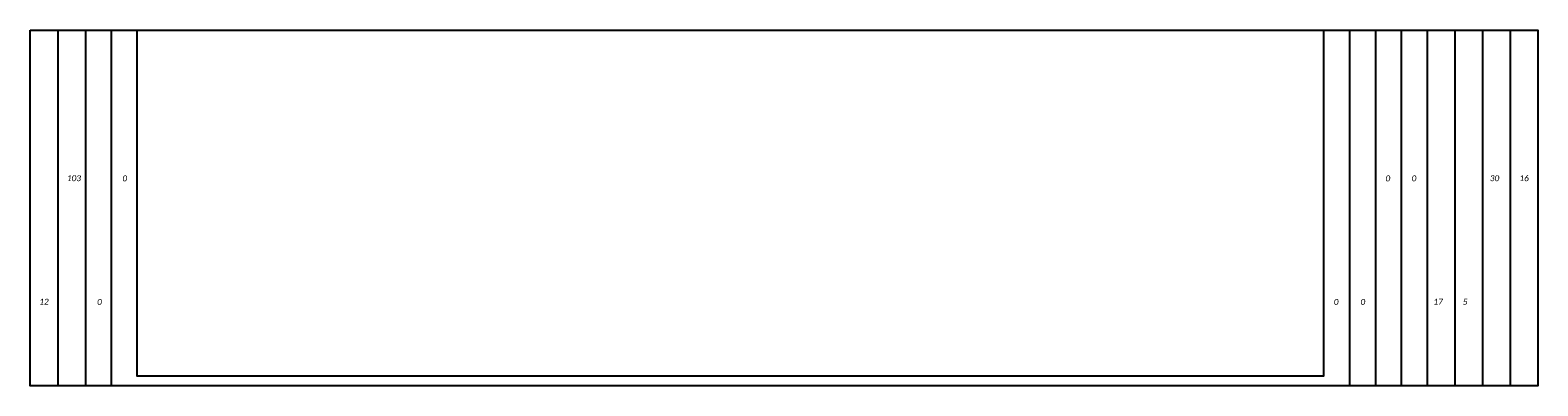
# Model space of a CAD drawing. Header units: feet. Extents: x 2243761 to 2244854, y 595217 to 595895.
# Tile 30 of 36: x 2244547 to 2244699, y 595724 to 595760. Entities that reach past the tile are written whole.
import ezdxf
from ezdxf.enums import TextEntityAlignment as Align

# ---------------------------------------------------------------- set-up
doc = ezdxf.new("R2010")
doc.units = ezdxf.units.FT
doc.header["$MEASUREMENT"] = 0
doc.layers.add('SC_Scratch1', color=7, linetype='Continuous', plot=False)
doc.layers.add('XS_P_Annotation', color=7, linetype='Continuous')
doc.layers.add('XS_P_QTYS', color=9, linetype='Continuous')
doc.styles.add('L100', font='cceo.shx', dxfattribs={"height": 2})
doc.styles.add('L120', font='romans.shx', dxfattribs={"width": 0.8, "oblique": 10, "height": 0.12})
doc.styles.add('P_Slanted_Normal', font='calibrii.ttf', dxfattribs={"height": 0.14})

# ---------------------------------------------------------------- blocks, each defined once
blk = doc.blocks.new('A$C550771D2')
at = {"layer": 'SC_Scratch1', "color": 2}
for points in [[(0, 36), (152.5, 36), (152.5, 0), (0, 0)], [(10.83, 36), (130.83, 36), (130.83, 1), (10.83, 1)]]:
    blk.add_lwpolyline(points, close=True, dxfattribs=at)
for points in [[(2.79, 36), (2.79, 0)], [(5.59, 36), (5.59, 0)], [(8.21, 36), (8.21, 0)], [(133.45, 36), (133.45, 0)], [(136.07, 36), (136.07, 0)], [(138.69, 36), (138.69, 0)], [(141.31, 36), (141.31, 0)], [(144.11, 36), (144.11, 0)], [(146.91, 36), (146.91, 0)], [(149.71, 36), (149.71, 0)]]:
    blk.add_lwpolyline(points, dxfattribs=at)
blk = doc.blocks.new('XSDATA')
at = {"layer": 'XS_P_Annotation', "style": 'L120', "width": 0.9}
for tag, p in [('S.A.', (-68.96, 15)), ('V.CUT', (74.79, 15)), ('V.FILL', (77.71, 15)), ('E.W.', (-71.88, 2.5)), ('A.CUT', (68.96, 2.5)), ('A.FILL', (71.88, 2.5))]:
    blk.add_attdef(tag, text='', height=0.6, dxfattribs=at).set_placement(p, align=Align.MIDDLE_CENTER)
at = {"layer": 'XS_P_Annotation', "style": 'L120'}
blk.add_attdef('P.G.', text='', height=0.6, dxfattribs=at).set_placement((0.03, -1.17), align=Align.MIDDLE_CENTER)
at = {"layer": 'XS_P_Annotation', "color": 1, "style": 'L100', "oblique": 7}
blk.add_attdef('E.G.', text='', height=0.5, dxfattribs=at).set_placement((0.03, -3.83), align=Align.MIDDLE_CENTER)

msp = doc.modelspace()

# ---------------------------------------------------------------- block references
at = {"layer": 'SC_Scratch1', "color": 2}
msp.add_blockref('A$C550771D2', (2244546.53, 595723.99), dxfattribs=at)
at = {"layer": 'XS_P_Annotation'}
ref = msp.add_blockref('XSDATA', (2244622.37, 595730.31), dxfattribs=at)
ref.add_attrib('A.CUT', '17', dxfattribs={"layer": 'XS_P_QTYS', "height": 0.6, "style": 'P_Slanted_Normal'}).set_placement((2244688.94, 595732.81), align=Align.TOP_CENTER)
ref.add_attrib('A.FILL', '5', dxfattribs={"layer": 'XS_P_QTYS', "height": 0.6, "style": 'P_Slanted_Normal'}).set_placement((2244691.67, 595732.81), align=Align.TOP_CENTER)
ref.add_attrib('V.CUT', '30', dxfattribs={"layer": 'XS_P_QTYS', "height": 0.6, "style": 'P_Slanted_Normal'}).set_placement((2244694.65, 595745.31), align=Align.TOP_CENTER)
ref.add_attrib('V.FILL', '16', dxfattribs={"layer": 'XS_P_QTYS', "height": 0.6, "style": 'P_Slanted_Normal'}).set_placement((2244697.64, 595745.31), align=Align.TOP_CENTER)
ref.add_attrib('E.W.', '12', dxfattribs={"layer": 'XS_P_QTYS', "height": 0.6, "style": 'P_Slanted_Normal'}).set_placement((2244547.93, 595732.81), align=Align.TOP_CENTER)
ref.add_attrib('S.A.', '103', dxfattribs={"layer": 'XS_P_QTYS', "height": 0.6, "style": 'P_Slanted_Normal'}).set_placement((2244550.96, 595745.31), align=Align.TOP_CENTER)
ref = msp.add_blockref('XSDATA', (2244622.37, 595730.29), dxfattribs=at)
ref.add_attrib('A.CUT', '0', dxfattribs={"layer": 'XS_P_QTYS', "height": 0.6, "style": 'P_Slanted_Normal'}).set_placement((2244678.63, 595732.79), align=Align.TOP_CENTER)
ref.add_attrib('A.FILL', '0', dxfattribs={"layer": 'XS_P_QTYS', "height": 0.6, "style": 'P_Slanted_Normal'}).set_placement((2244681.33, 595732.79), align=Align.TOP_CENTER)
ref.add_attrib('V.CUT', '0', dxfattribs={"layer": 'XS_P_QTYS', "height": 0.6, "style": 'P_Slanted_Normal'}).set_placement((2244683.86, 595745.29), align=Align.TOP_CENTER)
ref.add_attrib('V.FILL', '0', dxfattribs={"layer": 'XS_P_QTYS', "height": 0.6, "style": 'P_Slanted_Normal'}).set_placement((2244686.5, 595745.29), align=Align.TOP_CENTER)
ref.add_attrib('E.W.', '0', dxfattribs={"layer": 'XS_P_QTYS', "height": 0.6, "style": 'P_Slanted_Normal'}).set_placement((2244553.54, 595732.79), align=Align.TOP_CENTER)
ref.add_attrib('S.A.', '0', dxfattribs={"layer": 'XS_P_QTYS', "height": 0.6, "style": 'P_Slanted_Normal'}).set_placement((2244556.1, 595745.29), align=Align.TOP_CENTER)

doc.saveas('drawing.dxf')
